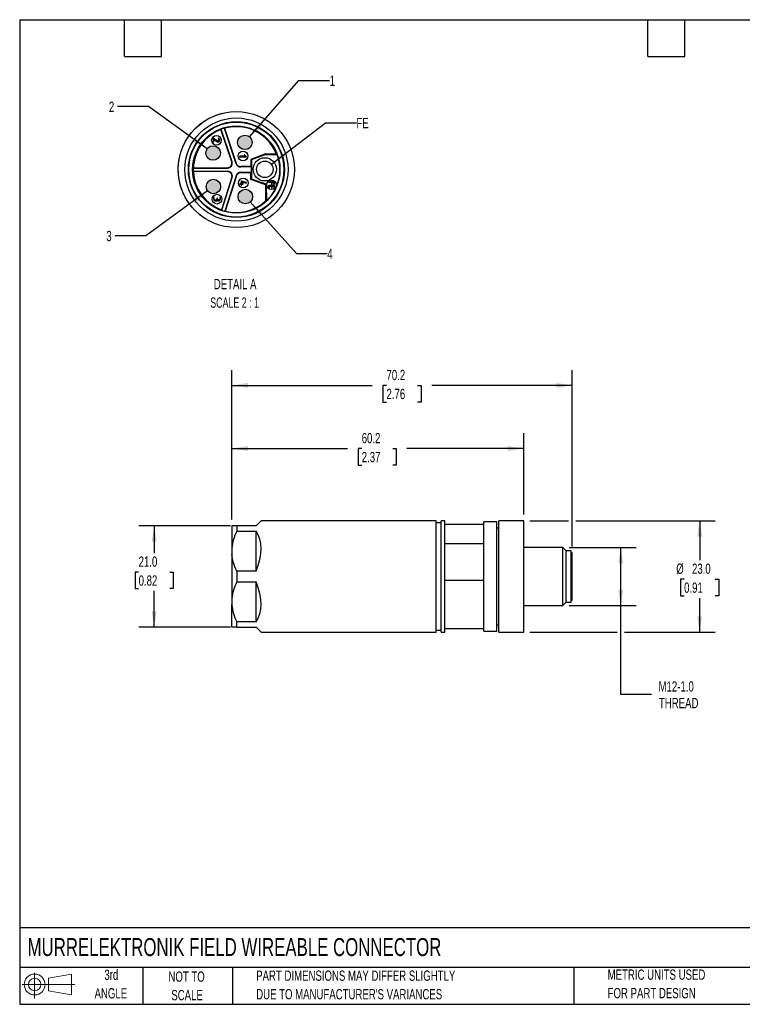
# Model space of a CAD drawing. Header units: millimetres. Extents: x 6 to 273, y 6 to 210.
# Tile 1 of 2: x 6 to 155, y 6 to 210. Entities that reach past the tile are written whole.
import ezdxf

# ---------------------------------------------------------------- set-up
doc = ezdxf.new("R2010")
doc.units = ezdxf.units.MM
doc.layers.add('DIMENSIONS', color=140, linetype='Continuous', lineweight=25)
doc.layers.add('TEXT', color=140, linetype='Continuous', lineweight=25)
doc.layers.add('HATCH', color=6, linetype='Continuous')
doc.layers.add('SLD-DEFPOINTS', color=7, linetype='Continuous')
doc.styles.add('SLDTEXTSTYLE0', font='TXT', dxfattribs={"width": 0.7})
doc.styles.add('SLDTEXTSTYLE2', font='TXT', dxfattribs={"width": 0.645455})
doc.dimstyles.new('SLDDIMSTYLE0', dxfattribs={"dimtxt": 2.158008, "dimasz": 3.302, "dimexe": 0, "dimexo": 0.0625, "dimgap": 0.539502, "dimtad": 0, "dimtih": 1, "dimtoh": 1, "dimrnd": 1e-09, "dimzin": 12, "dimdsep": 46, "dimtxsty": 'SLDTEXTSTYLE0', "dimsah": 1, "dimcen": 0.09, "dimadec": 0, "dimazin": 3, "dimtfac": 1, "dimtofl": 0, "dimtmove": 0, "dimatfit": 3, "dimfxl": 0, "dimfrac": 2, "dimtolj": 1, "dimtzin": 12, "dimarcsym": 0})
doc.dimstyles.new('SLDDIMSTYLE1', dxfattribs={"dimtxt": 2.158008, "dimasz": 3.302, "dimexe": 0, "dimexo": 0.0625, "dimgap": 0.539502, "dimtad": 0, "dimtih": 1, "dimtoh": 1, "dimrnd": 1e-09, "dimzin": 4, "dimdsep": 46, "dimtxsty": 'SLDTEXTSTYLE0', "dimsah": 1, "dimcen": 0.09, "dimadec": 0, "dimazin": 1, "dimtfac": 1, "dimtofl": 0, "dimtmove": 0, "dimatfit": 3, "dimfxl": 0, "dimfrac": 2, "dimtolj": 1, "dimtzin": 12, "dimarcsym": 0})
doc.dimstyles.new('SLDDIMSTYLE3', dxfattribs={"dimtxt": 2.158008, "dimasz": 3.302, "dimexe": 0, "dimexo": 0.0625, "dimgap": 0.539502, "dimtad": 0, "dimtih": 1, "dimtoh": 1, "dimlfac": 0.5, "dimrnd": 1e-09, "dimzin": 12, "dimdsep": 46, "dimtxsty": 'SLDTEXTSTYLE0', "dimsah": 1, "dimcen": 0, "dimadec": 0, "dimazin": 3, "dimtfac": 1, "dimtofl": 0, "dimtmove": 0, "dimatfit": 3, "dimfxl": 0, "dimfrac": 2, "dimtolj": 1, "dimtzin": 12, "dimarcsym": 0})

# ---------------------------------------------------------------- blocks, each defined once
blk = doc.blocks.new('Block11')
at = {"color": 7, "linetype": 'Continuous', "lineweight": 18}
for p, q in [((2.59, 5.31), (2.59, 0)), ((5.48, 4.17), (10.18, 5.03)), ((5.48, 1.6), (5.48, 4.17)), ((10.18, 5.03), (10.18, 0.73)), ((0, 2.88), (10.87, 2.88)), ((5.48, 1.6), (10.18, 0.73))]:
    blk.add_line(p, q, dxfattribs=at)
for radius in [2.15, 1.29]:
    blk.add_circle((2.59, 2.88), radius, dxfattribs=at)
blk = doc.blocks.new('Block12')
at = {"layer": 'SLD-DEFPOINTS'}
blk.add_blockref('Block11', (0, 0), dxfattribs=at)
blk = doc.blocks.new('_D')
at = {"layer": 'DIMENSIONS'}
for p, q in [((50.1, 106.38), (50.1, 124.22)), ((110.3, 107.4), (110.3, 124.22)), ((50.1, 121.04), (73.96, 121.04)), ((76.88, 121.04), (76.16, 121.04)), ((76.16, 121.04), (76.16, 117.61)), ((83.29, 121.04), (84.02, 121.04)), ((84.02, 121.04), (84.02, 117.61)), ((110.3, 121.04), (86.22, 121.04)), ((76.16, 117.61), (76.88, 117.61)), ((84.02, 117.61), (83.29, 117.61))]:
    blk.add_line(p, q, dxfattribs=at)
for points in [[(50.1, 121.04), (53.4, 120.54), (53.4, 121.55)], [(110.3, 121.04), (107, 121.55), (107, 120.54)]]:
    blk.add_solid(points, dxfattribs=at)
at = {"layer": 'DIMENSIONS', "char_height": 2.117, "attachment_point": 1, "style": 'SLDTEXTSTYLE0'}
for s, insert in [('60.2', (76.88, 124.26)), ('2.37', (76.88, 120.34))]:
    blk.add_mtext(s, dxfattribs=dict(at, insert=insert))
blk = doc.blocks.new('_D_1')
at = {"layer": 'DIMENSIONS'}
for p, q in [((50.1, 106.38), (50.1, 137.25)), ((120.3, 100.81), (120.3, 137.25)), ((50.1, 134.07), (79.06, 134.07)), ((81.99, 134.07), (81.26, 134.07)), ((81.26, 134.07), (81.26, 130.64)), ((88.4, 134.07), (89.12, 134.07)), ((89.12, 134.07), (89.12, 130.64)), ((120.3, 134.07), (91.32, 134.07)), ((81.26, 130.64), (81.99, 130.64)), ((89.12, 130.64), (88.4, 130.64))]:
    blk.add_line(p, q, dxfattribs=at)
for points in [[(50.1, 134.07), (53.4, 133.56), (53.4, 134.58)], [(120.3, 134.07), (117, 134.58), (117, 133.56)]]:
    blk.add_solid(points, dxfattribs=at)
at = {"layer": 'DIMENSIONS', "char_height": 2.117, "attachment_point": 1, "style": 'SLDTEXTSTYLE0'}
for s, insert in [('70.2', (81.99, 137.28)), ('2.76', (81.99, 133.37))]:
    blk.add_mtext(s, dxfattribs=dict(at, insert=insert))
blk = doc.blocks.new('_D_2')
at = {"layer": 'DIMENSIONS'}
for p, q in [((111.57, 106.13), (119.54, 106.13)), ((121.06, 106.13), (149.75, 106.13)), ((146.58, 106.13), (146.58, 98.01)), ((143.37, 94.09), (142.65, 94.09)), ((142.65, 94.09), (142.65, 90.66)), ((149.79, 94.09), (150.51, 94.09)), ((150.51, 94.09), (150.51, 90.66)), ((142.65, 90.66), (143.37, 90.66)), ((146.58, 83.13), (146.58, 90.18)), ((150.51, 90.66), (149.79, 90.66)), ((111.57, 83.13), (129.54, 83.13)), ((131.06, 83.13), (149.75, 83.13))]:
    blk.add_line(p, q, dxfattribs=at)
for points in [[(146.58, 106.13), (146.07, 102.83), (147.09, 102.83)], [(146.58, 83.13), (147.09, 86.44), (146.07, 86.44)]]:
    blk.add_solid(points, dxfattribs=at)
at = {"layer": 'DIMENSIONS', "char_height": 2.117, "attachment_point": 1, "style": 'SLDTEXTSTYLE0'}
for s, insert in [('%%c', (141.74, 97.31)), ('23.0', (145, 97.31)), ('0.91', (143.37, 93.39))]:
    blk.add_mtext(s, dxfattribs=dict(at, insert=insert))
blk = doc.blocks.new('_D_3')
at = {"layer": 'DIMENSIONS'}
for p, q in [((119.65, 100.63), (133.48, 100.63)), ((130.3, 88.63), (130.3, 100.63)), ((119.65, 88.63), (133.48, 88.63)), ((130.3, 70.28), (130.3, 88.63)), ((136.65, 70.28), (130.3, 70.28))]:
    blk.add_line(p, q, dxfattribs=at)
for points in [[(130.3, 100.63), (129.79, 97.33), (130.81, 97.33)], [(130.3, 88.63), (130.81, 91.94), (129.79, 91.94)]]:
    blk.add_solid(points, dxfattribs=at)
at = {"layer": 'DIMENSIONS', "char_height": 2.117, "attachment_point": 1, "style": 'SLDTEXTSTYLE0'}
for s, insert in [('M12-1.0', (138.1, 73.01)), ('THREAD', (138.18, 69.58))]:
    blk.add_mtext(s, dxfattribs=dict(at, insert=insert))
blk = doc.blocks.new('_D_4')
at = {"layer": 'DIMENSIONS'}
for p, q in [((49.83, 105.11), (30.9, 105.11)), ((34.08, 105.11), (34.08, 99.47)), ((30.87, 95.56), (30.15, 95.56)), ((30.15, 95.56), (30.15, 92.13)), ((37.28, 95.56), (38.01, 95.56)), ((38.01, 95.56), (38.01, 92.13)), ((30.15, 92.13), (30.87, 92.13)), ((34.08, 84.16), (34.08, 91.65)), ((38.01, 92.13), (37.28, 92.13)), ((49.83, 84.16), (30.9, 84.16))]:
    blk.add_line(p, q, dxfattribs=at)
for points in [[(34.08, 105.11), (33.57, 101.81), (34.59, 101.81)], [(34.08, 84.16), (34.59, 87.46), (33.57, 87.46)]]:
    blk.add_solid(points, dxfattribs=at)
at = {"layer": 'DIMENSIONS', "char_height": 2.117, "attachment_point": 1, "style": 'SLDTEXTSTYLE0'}
for s, insert in [('21.0', (30.87, 98.77)), ('0.82', (30.87, 94.86))]:
    blk.add_mtext(s, dxfattribs=dict(at, insert=insert))
blk = doc.blocks.new('_D_5')
at = {"layer": 'DIMENSIONS'}
for p, q in [((53.77, 185.36), (63.92, 197)), ((63.92, 197), (70.27, 197))]:
    blk.add_line(p, q, dxfattribs=at)
blk.add_solid([(53.77, 185.36), (56.32, 187.51), (55.56, 188.18)], dxfattribs=at)
at = {"layer": 'DIMENSIONS', "insert": (70.27, 198.02), "char_height": 2.12, "attachment_point": 1, "style": 'SLDTEXTSTYLE0'}
blk.add_mtext('1', dxfattribs=at)
blk = doc.blocks.new('_D_6')
at = {"layer": 'DIMENSIONS'}
for p, q in [((32.88, 191.62), (26.53, 191.62)), ((45.01, 182.91), (32.88, 191.62))]:
    blk.add_line(p, q, dxfattribs=at)
blk.add_solid([(45.01, 182.91), (42.63, 185.25), (42.03, 184.42)], dxfattribs=at)
at = {"layer": 'DIMENSIONS', "insert": (24.74, 192.64), "char_height": 2.12, "attachment_point": 1, "style": 'SLDTEXTSTYLE0'}
blk.add_mtext('2', dxfattribs=at)
blk = doc.blocks.new('_D_7')
at = {"layer": 'DIMENSIONS'}
for p, q in [((45.08, 174.24), (32.36, 164.95)), ((32.36, 164.95), (26.01, 164.95))]:
    blk.add_line(p, q, dxfattribs=at)
blk.add_solid([(45.08, 174.24), (42.11, 172.7), (42.71, 171.88)], dxfattribs=at)
at = {"layer": 'DIMENSIONS', "insert": (24.21, 165.96), "char_height": 2.12, "attachment_point": 1, "style": 'SLDTEXTSTYLE0'}
blk.add_mtext('3', dxfattribs=at)
blk = doc.blocks.new('_D_8')
at = {"layer": 'DIMENSIONS'}
for p, q in [((53.88, 171.93), (63.43, 161.28)), ((63.43, 161.28), (69.78, 161.28))]:
    blk.add_line(p, q, dxfattribs=at)
blk.add_solid([(53.88, 171.93), (55.71, 169.13), (56.47, 169.81)], dxfattribs=at)
at = {"layer": 'DIMENSIONS', "insert": (69.78, 162.29), "char_height": 2.12, "attachment_point": 1, "style": 'SLDTEXTSTYLE0'}
blk.add_mtext('4', dxfattribs=at)
blk = doc.blocks.new('_D_9')
at = {"layer": 'DIMENSIONS'}
for p, q in [((58.25, 179.7), (69.44, 188.26)), ((69.44, 188.26), (75.79, 188.26))]:
    blk.add_line(p, q, dxfattribs=at)
blk.add_solid([(58.25, 179.7), (61.18, 181.3), (60.56, 182.11)], dxfattribs=at)
at = {"layer": 'DIMENSIONS', "insert": (75.79, 189.27), "char_height": 2.117, "attachment_point": 1, "style": 'SLDTEXTSTYLE0'}
blk.add_mtext('FE', dxfattribs=at)

msp = doc.modelspace()

# ---------------------------------------------------------------- hatches: boundary and pattern name
at = {"layer": 'HATCH'}
for points in [[(54.277, 184.068), (54.284, 184.147), (54.286, 184.227), (54.284, 184.307), (54.277, 184.387), (54.267, 184.466), (54.252, 184.544), (54.233, 184.622), (54.21, 184.698), (54.183, 184.773), (54.152, 184.847), (54.117, 184.919), (54.078, 184.989), (54.036, 185.056), (53.99, 185.122), (53.941, 185.184), (53.888, 185.245), (53.832, 185.302), (53.774, 185.356), (53.712, 185.407), (53.648, 185.455), (53.581, 185.499), (53.513, 185.539), (53.442, 185.576), (53.369, 185.609), (53.295, 185.638), (53.219, 185.663), (53.142, 185.684), (53.064, 185.701), (52.985, 185.714), (52.905, 185.722), (52.826, 185.727), (52.746, 185.727), (52.666, 185.722), (52.587, 185.714), (52.508, 185.701), (52.43, 185.684), (52.353, 185.663), (52.277, 185.638), (52.203, 185.609), (52.13, 185.576), (52.059, 185.539), (51.99, 185.499), (51.924, 185.455), (51.859, 185.407), (51.798, 185.356), (51.739, 185.302), (51.684, 185.245), (51.631, 185.184), (51.582, 185.122), (51.536, 185.056), (51.493, 184.989), (51.455, 184.919), (51.42, 184.847), (51.389, 184.773), (51.362, 184.698), (51.339, 184.622), (51.32, 184.544), (51.305, 184.466), (51.294, 184.387), (51.288, 184.307), (51.286, 184.227), (51.288, 184.147), (51.294, 184.068), (51.305, 183.989), (51.32, 183.91), (51.339, 183.832), (51.362, 183.756), (51.389, 183.681), (51.42, 183.607), (51.455, 183.535), (51.493, 183.466), (51.536, 183.398), (51.582, 183.333), (51.631, 183.27), (51.684, 183.21), (51.739, 183.152), (51.798, 183.098), (51.859, 183.047), (51.924, 183), (51.99, 182.956), (52.059, 182.915), (52.13, 182.878), (52.203, 182.845), (52.277, 182.816), (52.353, 182.791), (52.43, 182.77), (52.508, 182.753), (52.587, 182.74), (52.666, 182.732), (52.746, 182.728), (52.826, 182.728), (52.905, 182.732), (52.985, 182.74), (53.064, 182.753), (53.142, 182.77), (53.219, 182.791), (53.295, 182.816), (53.369, 182.845), (53.442, 182.878), (53.513, 182.915), (53.581, 182.956), (53.648, 183), (53.712, 183.047), (53.774, 183.098), (53.832, 183.152), (53.888, 183.21), (53.941, 183.27), (53.99, 183.333), (54.036, 183.398), (54.078, 183.466), (54.117, 183.535), (54.152, 183.607), (54.183, 183.681), (54.21, 183.756), (54.233, 183.832), (54.252, 183.91), (54.267, 183.989)], [(47.722, 181.875), (47.728, 181.954), (47.73, 182.034), (47.728, 182.114), (47.722, 182.194), (47.711, 182.273), (47.697, 182.351), (47.678, 182.429), (47.655, 182.505), (47.627, 182.581), (47.596, 182.654), (47.561, 182.726), (47.523, 182.796), (47.48, 182.863), (47.435, 182.929), (47.385, 182.992), (47.333, 183.052), (47.277, 183.109), (47.218, 183.163), (47.157, 183.214), (47.093, 183.262), (47.026, 183.306), (46.957, 183.346), (46.886, 183.383), (46.814, 183.416), (46.739, 183.445), (46.663, 183.47), (46.586, 183.491), (46.508, 183.508), (46.43, 183.521), (46.35, 183.53), (46.27, 183.534), (46.191, 183.534), (46.111, 183.53), (46.031, 183.521), (45.953, 183.508), (45.874, 183.491), (45.797, 183.47), (45.722, 183.445), (45.647, 183.416), (45.574, 183.383), (45.504, 183.346), (45.435, 183.306), (45.368, 183.262), (45.304, 183.214), (45.243, 183.163), (45.184, 183.109), (45.128, 183.052), (45.076, 182.992), (45.026, 182.929), (44.98, 182.863), (44.938, 182.796), (44.899, 182.726), (44.864, 182.654), (44.833, 182.581), (44.806, 182.505), (44.783, 182.429), (44.764, 182.351), (44.75, 182.273), (44.739, 182.194), (44.733, 182.114), (44.73, 182.034), (44.733, 181.954), (44.739, 181.875), (44.75, 181.796), (44.764, 181.717), (44.783, 181.64), (44.806, 181.563), (44.833, 181.488), (44.864, 181.414), (44.899, 181.343), (44.938, 181.273), (44.98, 181.205), (45.026, 181.14), (45.076, 181.077), (45.128, 181.017), (45.184, 180.96), (45.243, 180.905), (45.304, 180.854), (45.368, 180.807), (45.435, 180.763), (45.504, 180.722), (45.574, 180.685), (45.647, 180.652), (45.722, 180.623), (45.797, 180.598), (45.874, 180.577), (45.953, 180.56), (46.031, 180.548), (46.111, 180.539), (46.191, 180.535), (46.27, 180.535), (46.35, 180.539), (46.43, 180.548), (46.508, 180.56), (46.586, 180.577), (46.663, 180.598), (46.739, 180.623), (46.814, 180.652), (46.886, 180.685), (46.957, 180.722), (47.026, 180.763), (47.093, 180.807), (47.157, 180.854), (47.218, 180.905), (47.277, 180.96), (47.333, 181.017), (47.385, 181.077), (47.435, 181.14), (47.48, 181.205), (47.523, 181.273), (47.561, 181.343), (47.596, 181.414), (47.627, 181.488), (47.655, 181.563), (47.678, 181.64), (47.697, 181.717), (47.711, 181.796)], [(47.782, 174.963), (47.788, 175.042), (47.79, 175.122), (47.788, 175.202), (47.782, 175.282), (47.771, 175.361), (47.756, 175.439), (47.737, 175.517), (47.714, 175.593), (47.687, 175.668), (47.656, 175.742), (47.621, 175.814), (47.583, 175.884), (47.54, 175.951), (47.494, 176.017), (47.445, 176.08), (47.392, 176.14), (47.337, 176.197), (47.278, 176.251), (47.217, 176.302), (47.152, 176.35), (47.086, 176.394), (47.017, 176.434), (46.946, 176.471), (46.873, 176.504), (46.799, 176.533), (46.723, 176.558), (46.646, 176.579), (46.568, 176.596), (46.489, 176.609), (46.41, 176.617), (46.33, 176.622), (46.25, 176.622), (46.171, 176.617), (46.091, 176.609), (46.012, 176.596), (45.934, 176.579), (45.857, 176.558), (45.781, 176.533), (45.707, 176.504), (45.634, 176.471), (45.563, 176.434), (45.495, 176.394), (45.428, 176.35), (45.364, 176.302), (45.302, 176.251), (45.244, 176.197), (45.188, 176.14), (45.135, 176.08), (45.086, 176.017), (45.04, 175.951), (44.998, 175.884), (44.959, 175.814), (44.924, 175.742), (44.893, 175.668), (44.866, 175.593), (44.843, 175.517), (44.824, 175.439), (44.809, 175.361), (44.799, 175.282), (44.792, 175.202), (44.79, 175.122), (44.792, 175.042), (44.799, 174.963), (44.809, 174.884), (44.824, 174.805), (44.843, 174.728), (44.866, 174.651), (44.893, 174.576), (44.924, 174.502), (44.959, 174.431), (44.998, 174.361), (45.04, 174.293), (45.086, 174.228), (45.135, 174.165), (45.188, 174.105), (45.244, 174.048), (45.302, 173.993), (45.364, 173.942), (45.428, 173.895), (45.495, 173.851), (45.563, 173.81), (45.634, 173.773), (45.707, 173.74), (45.781, 173.711), (45.857, 173.686), (45.934, 173.665), (46.012, 173.648), (46.091, 173.635), (46.171, 173.627), (46.25, 173.623), (46.33, 173.623), (46.41, 173.627), (46.489, 173.635), (46.568, 173.648), (46.646, 173.665), (46.723, 173.686), (46.799, 173.711), (46.873, 173.74), (46.946, 173.773), (47.017, 173.81), (47.086, 173.851), (47.152, 173.895), (47.217, 173.942), (47.278, 173.993), (47.337, 174.048), (47.392, 174.105), (47.445, 174.165), (47.494, 174.228), (47.54, 174.293), (47.583, 174.361), (47.621, 174.431), (47.656, 174.502), (47.687, 174.576), (47.714, 174.651), (47.737, 174.728), (47.756, 174.805), (47.771, 174.884)], [(54.374, 172.884), (54.38, 172.963), (54.382, 173.043), (54.38, 173.123), (54.374, 173.203), (54.363, 173.282), (54.349, 173.36), (54.33, 173.438), (54.307, 173.514), (54.279, 173.589), (54.248, 173.663), (54.214, 173.735), (54.175, 173.805), (54.132, 173.872), (54.087, 173.938), (54.037, 174), (53.985, 174.061), (53.929, 174.118), (53.87, 174.172), (53.809, 174.223), (53.745, 174.271), (53.678, 174.315), (53.609, 174.355), (53.538, 174.392), (53.466, 174.425), (53.391, 174.454), (53.316, 174.479), (53.238, 174.5), (53.16, 174.517), (53.082, 174.53), (53.002, 174.538), (52.922, 174.543), (52.843, 174.543), (52.763, 174.538), (52.683, 174.53), (52.605, 174.517), (52.526, 174.5), (52.449, 174.479), (52.374, 174.454), (52.299, 174.425), (52.227, 174.392), (52.156, 174.355), (52.087, 174.315), (52.02, 174.271), (51.956, 174.223), (51.895, 174.172), (51.836, 174.118), (51.78, 174.061), (51.728, 174), (51.678, 173.938), (51.633, 173.872), (51.59, 173.805), (51.551, 173.735), (51.517, 173.663), (51.485, 173.589), (51.458, 173.514), (51.435, 173.438), (51.416, 173.36), (51.402, 173.282), (51.391, 173.203), (51.385, 173.123), (51.382, 173.043), (51.385, 172.963), (51.391, 172.884), (51.402, 172.805), (51.416, 172.726), (51.435, 172.648), (51.458, 172.572), (51.485, 172.497), (51.517, 172.423), (51.551, 172.351), (51.59, 172.282), (51.633, 172.214), (51.678, 172.149), (51.728, 172.086), (51.78, 172.026), (51.836, 171.968), (51.895, 171.914), (51.956, 171.863), (52.02, 171.816), (52.087, 171.771), (52.156, 171.731), (52.227, 171.694), (52.299, 171.661), (52.374, 171.632), (52.449, 171.607), (52.526, 171.586), (52.605, 171.569), (52.683, 171.556), (52.763, 171.548), (52.843, 171.544), (52.922, 171.544), (53.002, 171.548), (53.082, 171.556), (53.16, 171.569), (53.238, 171.586), (53.316, 171.607), (53.391, 171.632), (53.466, 171.661), (53.538, 171.694), (53.609, 171.731), (53.678, 171.771), (53.745, 171.816), (53.809, 171.863), (53.87, 171.914), (53.929, 171.968), (53.985, 172.026), (54.037, 172.086), (54.087, 172.149), (54.132, 172.214), (54.175, 172.282), (54.214, 172.351), (54.248, 172.423), (54.279, 172.497), (54.307, 172.572), (54.33, 172.648), (54.349, 172.726), (54.363, 172.805)]]:
    msp.add_hatch(color=256, dxfattribs=at).paths.add_polyline_path(points, flags=0)

# ---------------------------------------------------------------- linework, layer by layer
for p, q in [((44.413, 188.615), (45.078, 189.023)), ((45.438, 189.221), (46.048, 189.52)), ((46.53, 189.727), (47.046, 189.922)), ((47.693, 190.129), (48.051, 190.226)), ((41.798, 186.269), (42.46, 187.003)), ((42.587, 187.131), (43.274, 187.76)), ((43.461, 187.916), (44.15, 188.435)), ((47.874, 186.963), (47.833, 186.877)), ((50.133, 180.21), (47.874, 186.963)), ((48.592, 187.131), (48.507, 187.175)), ((48.507, 187.175), (50.944, 179.889)), ((48.592, 187.131), (51.007, 179.91)), ((40.497, 184.349), (41.052, 185.268)), ((41.099, 185.339), (41.717, 186.17)), ((46.228, 184.929), (46.233, 184.37)), ((47.183, 184.473), (46.304, 185.01)), ((50.07, 180.189), (47.833, 186.877)), ((39.595, 182.231), (39.983, 183.285)), ((39.994, 183.31), (40.472, 184.303)), ((46.374, 184.371), (46.37, 184.806)), ((46.37, 184.806), (47.111, 184.352)), ((39.117, 179.995), (39.302, 181.121)), ((39.302, 181.122), (39.592, 182.221)), ((52.855, 181.362), (51.765, 181.353)), ((51.766, 181.213), (53.026, 181.224)), ((52.673, 181.571), (52.693, 181.522)), ((52.693, 181.522), (52.855, 181.362)), ((53.081, 181.336), (52.791, 181.622)), ((57.056, 181.872), (53.999, 180.729)), ((57.082, 181.731), (54.141, 180.631)), ((57.056, 181.872), (59.24, 181.891)), ((57.056, 181.872), (57.082, 181.731)), ((57.082, 181.731), (59.446, 181.751)), ((59.446, 181.751), (59.24, 181.891)), ((39.04, 178.859), (39.117, 179.994)), ((39.071, 177.724), (39.04, 178.852)), ((42.173, 178.943), (42.105, 178.876)), ((42.105, 178.876), (49.225, 178.938)), ((49.224, 179.004), (42.173, 178.943)), ((49.225, 178.938), (49.224, 179.004)), ((50.07, 180.189), (50.133, 180.21)), ((50.944, 179.889), (51.007, 179.91)), ((54.012, 179.245), (51.964, 179.228)), ((51.964, 179.228), (51.965, 179.161)), ((54.079, 179.18), (51.965, 179.161)), ((53.999, 180.729), (54.141, 180.631)), ((53.999, 180.729), (54.012, 179.245)), ((54.012, 179.245), (54.079, 179.18)), ((54.079, 179.18), (54.088, 178.112)), ((54.141, 180.631), (54.176, 176.662)), ((39.209, 176.602), (39.073, 177.703)), ((49.231, 178.27), (42.11, 178.209)), ((42.11, 178.209), (42.18, 178.143)), ((49.231, 178.204), (42.18, 178.143)), ((50.098, 177.033), (47.977, 170.308)), ((48.019, 170.222), (50.161, 177.013)), ((50.966, 177.348), (48.655, 170.022)), ((51.029, 177.328), (48.739, 170.068)), ((49.231, 178.204), (49.231, 178.27)), ((50.161, 177.013), (50.098, 177.033)), ((51.029, 177.328), (50.966, 177.348)), ((51.974, 178.094), (54.088, 178.112)), ((51.974, 178.094), (51.974, 178.028)), ((51.974, 178.028), (54.022, 178.045)), ((54.088, 178.112), (54.022, 178.045)), ((54.035, 176.561), (54.022, 178.045)), ((39.45, 175.501), (39.216, 176.559)), ((39.793, 174.433), (39.47, 175.429)), ((52.022, 175.761), (51.813, 175.76)), ((51.814, 175.619), (52.023, 175.621)), ((52.018, 176.181), (52.022, 175.761)), ((52.023, 175.621), (52.024, 175.481)), ((53.09, 175.978), (52.107, 176.25)), ((52.159, 176.09), (53.053, 175.843)), ((52.162, 175.763), (52.159, 176.09)), ((52.373, 175.764), (52.162, 175.763)), ((52.164, 175.622), (52.374, 175.624)), ((52.165, 175.482), (52.164, 175.622)), ((54.035, 176.561), (54.176, 176.662)), ((57.044, 175.496), (54.035, 176.561)), ((57.185, 175.596), (54.176, 176.662)), ((57.185, 175.596), (57.044, 175.496)), ((57.044, 175.496), (57.073, 172.166)), ((57.185, 175.596), (57.215, 172.106)), ((57.678, 175.278), (57.682, 174.811)), ((58.795, 176.196), (57.748, 176.187)), ((57.749, 176.033), (58.254, 176.037)), ((58.803, 175.364), (57.755, 175.355)), ((57.832, 175.202), (58.261, 175.205)), ((57.835, 174.813), (57.832, 175.202)), ((58.254, 176.037), (58.257, 175.648)), ((58.261, 175.205), (58.263, 174.933)), ((58.407, 176.039), (58.72, 176.041)), ((58.41, 175.65), (58.407, 176.039)), ((58.414, 175.207), (58.727, 175.21)), ((58.416, 174.935), (58.414, 175.207)), ((58.72, 176.041), (58.723, 175.652)), ((58.727, 175.21), (58.73, 174.821)), ((58.876, 175.654), (58.872, 176.12)), ((58.883, 174.822), (58.879, 175.288)), ((40.232, 173.404), (39.833, 174.326)), ((40.763, 172.426), (40.304, 173.258)), ((46.333, 172.786), (46.336, 172.507)), ((46.476, 172.508), (46.474, 172.787)), ((47.593, 172.797), (47.596, 172.518)), ((47.736, 172.519), (47.733, 172.798)), ((41.379, 171.505), (40.88, 172.236)), ((42.072, 170.651), (41.556, 171.271)), ((46.827, 172.301), (46.688, 172.299)), ((46.69, 172.159), (46.828, 172.16)), ((47.035, 172.652), (47.036, 172.513)), ((47.176, 172.514), (47.175, 172.653)), ((57.073, 172.166), (57.215, 172.106)), ((42.836, 169.869), (42.33, 170.37)), ((43.658, 169.167), (43.199, 169.543)), ((44.522, 168.553), (44.162, 168.795)), ((47.977, 170.308), (48.019, 170.222)), ((48.655, 170.022), (48.739, 170.068)), ((45.374, 168.052), (45.26, 168.114)), ((56.128, 106.134), (55.103, 105.109)), ((92.253, 106.134), (56.128, 106.134)), ((92.253, 83.134), (92.253, 106.134)), ((93.253, 105.684), (92.253, 105.684)), ((94.053, 106.134), (93.253, 106.134)), ((93.253, 83.134), (93.253, 106.134)), ((94.053, 83.134), (94.053, 106.134)), ((104.753, 105.934), (102.053, 105.934)), ((102.053, 83.334), (102.053, 105.934)), ((104.753, 83.334), (104.753, 105.934)), ((110.303, 106.134), (105.153, 106.134)), ((105.153, 83.134), (105.153, 106.134)), ((110.303, 83.134), (110.303, 106.134)), ((50.103, 105.109), (50.103, 100.498)), ((51.103, 105.109), (51.103, 103.981)), ((55.103, 105.109), (51.103, 105.109)), ((51.103, 103.981), (55.103, 103.981)), ((55.103, 95.761), (55.103, 103.981)), ((102.053, 105.384), (94.053, 105.384)), ((105.153, 104.634), (104.753, 104.634)), ((50.103, 100.498), (50.103, 99.244)), ((94.053, 101.456), (102.053, 101.456)), ((118.384, 100.634), (110.303, 100.634)), ((119.059, 99.959), (118.384, 100.634)), ((118.384, 88.634), (118.384, 100.634)), ((120.053, 99.959), (119.059, 99.959)), ((119.059, 97.104), (119.059, 99.959)), ((120.053, 89.309), (120.053, 99.959)), ((50.103, 99.244), (50.103, 90.023)), ((120.303, 99.535), (120.053, 99.535)), ((120.303, 94.593), (120.303, 99.535)), ((51.103, 95.761), (51.103, 93.506)), ((55.103, 95.761), (51.103, 95.761)), ((119.059, 89.309), (119.059, 97.104)), ((51.103, 93.506), (55.103, 93.506)), ((55.103, 85.286), (55.103, 93.506)), ((102.053, 93.812), (94.053, 93.812)), ((120.303, 89.735), (120.303, 94.593)), ((50.103, 90.023), (50.103, 88.769)), ((120.053, 89.735), (120.303, 89.735)), ((50.103, 84.159), (50.103, 88.769)), ((110.303, 88.634), (118.384, 88.634)), ((118.384, 88.634), (119.059, 89.309)), ((119.059, 89.309), (120.053, 89.309)), ((55.103, 85.286), (51.103, 85.286)), ((51.103, 84.159), (51.103, 85.286)), ((51.103, 84.159), (55.103, 84.159)), ((55.103, 84.159), (56.128, 83.134)), ((92.253, 83.584), (93.253, 83.584)), ((94.053, 83.884), (102.053, 83.884)), ((102.053, 83.334), (104.753, 83.334)), ((104.753, 84.634), (105.153, 84.634)), ((56.128, 83.134), (92.253, 83.134)), ((93.253, 83.134), (94.053, 83.134)), ((105.153, 83.134), (110.303, 83.134))]:
    msp.add_line(p, q)
for centre, radius in [((51.037, 178.616), 10.65), ((51.037, 178.616), 9.9), ((51.017, 178.619), 9.8), ((51.017, 178.619), 9.004), ((46.931, 184.656), 1), ((52.786, 184.227), 1.5), ((46.23, 182.034), 1.5), ((52.394, 181.428), 1), ((56.897, 178.67), 2.4), ((56.897, 178.67), 1.7), ((52.442, 175.835), 1), ((46.29, 175.122), 1.5), ((58.277, 175.476), 0.98), ((47.036, 172.513), 1), ((52.882, 173.043), 1.5)]:
    msp.add_circle(centre, radius)
for centre, radius, start, end in [((51.017, 178.619), 8.916, 106.35085, 110.64023), ((51.017, 178.619), 8.85, 21.69289, 105.905), ((51.017, 178.619), 8.85, 111.08603, 177.905), ((46.301, 184.936), 0.0732, 87.98638, 185.67718), ((47.356, 184.955), 0.076, 168.85397, 243.85266), ((47.334, 184.959), 0.054, 74.24849, 168.85394), ((47.244, 184.638), 0.388, 3.51344, 74.24885), ((46.303, 184.37), 0.0701, 180.49572, 0.49535), ((47.281, 184.659), 0.35, 241.09075, 0.55421), ((47.28, 184.659), 0.21, 242.37096, 0.49541), ((47.187, 184.611), 0.308, 9.37248, 63.85274), ((51.765, 181.283), 0.0701, 90.49544, 270.49563), ((52.74, 181.578), 0.0672, 40.75513, 185.56515), ((53.031, 181.291), 0.0676, 265.29118, 41.7344), ((51.017, 178.619), 8.991, 313.57637, 20.38294), ((51.017, 178.619), 8.916, 178.3507, 182.64033), ((49.217, 179.904), 0.9, 270.49551, 18.49552), ((49.217, 179.904), 0.966, 270.49552, 18.49552), ((51.955, 180.228), 1.066, 198.49552, 270.49552), ((51.955, 180.228), 1, 198.49551, 270.49553), ((51.017, 178.619), 8.85, 183.08604, 249.905), ((49.239, 177.304), 0.966, 342.49552, 90.49551), ((49.239, 177.304), 0.9, 342.49552, 90.49552), ((51.983, 177.028), 1.066, 90.49552, 162.49552), ((51.983, 177.028), 1, 90.49551, 162.49552), ((51.814, 175.689), 0.0701, 90.49553, 270.49553), ((52.094, 176.176), 0.0752, 79.35473, 176.69319), ((52.095, 175.481), 0.0701, 180.49539, 0.49568), ((52.373, 175.694), 0.0701, 270.49553, 90.49544), ((53.068, 175.916), 0.0742, 258.38371, 356.61262), ((53.072, 175.911), 0.0699, 0.23997, 74.49081), ((57.748, 176.11), 0.0771, 90.49567, 270.49532), ((57.755, 175.278), 0.0771, 90.49587, 180.4953), ((57.759, 174.812), 0.0771, 180.49557, 270.49577), ((57.759, 174.812), 0.0766, 270.90443, 0.91101), ((58.334, 175.649), 0.0771, 180.49499, 270.49601), ((58.34, 174.934), 0.0771, 180.4957, 270.49547), ((58.333, 175.649), 0.0766, 270.90528, 0.90981), ((58.34, 174.933), 0.0766, 270.90479, 0.91101), ((58.8, 175.653), 0.0771, 180.49569, 270.49513), ((58.807, 174.821), 0.0771, 180.49452, 270.4963), ((58.796, 176.12), 0.0766, 0.08056, 90.08596), ((58.8, 175.653), 0.0766, 270.90407, 0.91102), ((58.803, 175.288), 0.0766, 0.08056, 90.08596), ((58.807, 174.821), 0.0766, 270.90508, 0.91072), ((46.404, 172.787), 0.0701, 0.49535, 180.49572), ((47.105, 172.652), 0.0701, 0.49534, 180.49572), ((47.663, 172.798), 0.0701, 0.49534, 180.49572), ((46.686, 172.51), 0.351, 180.4955, 270.49546), ((46.686, 172.51), 0.21, 180.49546, 270.49554), ((46.825, 172.511), 0.21, 270.49557, 0.4955), ((46.824, 172.513), 0.353, 270.66416, 323.45697), ((47.387, 172.518), 0.353, 217.53409, 270.32691), ((47.386, 172.516), 0.21, 180.49557, 270.49543), ((47.386, 172.515), 0.21, 270.67241, 0.67346), ((47.386, 172.516), 0.35, 270.64947, 0.55418), ((51.017, 178.619), 8.85, 255.08605, 313.18043), ((51.017, 178.619), 8.916, 250.35079, 254.64028)]:
    msp.add_arc(centre, radius, start, end)
for major_axis, start_param, end_param in [((9.959, 9.959), 5.3341764, 6.1849966), ((-9.959, 9.959), 3.2397813, 4.0906015)]:
    msp.add_ellipse((44.628, 94.634), major_axis=major_axis, ratio=0.5773503, start_param=start_param, end_param=end_param)
for points in [[(51.103, 105.109), (50.57, 105.109), (50.199, 105.109), (50.103, 105.109)], [(51.103, 103.981), (50.57, 102.863), (50.199, 101.71), (50.103, 100.498)], [(51.103, 95.761), (50.57, 96.879), (50.199, 98.032), (50.103, 99.244)], [(51.103, 93.506), (50.57, 92.388), (50.199, 91.235), (50.103, 90.023)], [(50.103, 88.769), (50.199, 87.557), (50.57, 86.404), (51.103, 85.286)], [(51.103, 84.159), (50.57, 84.159), (50.199, 84.159), (50.103, 84.159)]]:
    msp.add_open_spline(points, degree=3)
at = {"layer": 'SLD-DEFPOINTS'}
msp.add_circle((51.017, 178.619), 11.98, dxfattribs=at)
at = {"layer": 'TEXT'}
for p, q in [((6.35, 209.55), (273.05, 209.55)), ((6.35, 209.55), (6.35, 6.35)), ((27.94, 201.93), (27.94, 209.55)), ((35.56, 201.93), (35.56, 209.55)), ((135.89, 201.93), (135.89, 209.55)), ((143.51, 201.93), (143.51, 209.55)), ((27.94, 201.93), (35.56, 201.93)), ((135.89, 201.93), (143.51, 201.93)), ((273.05, 22.126), (6.35, 22.126)), ((273.05, 13.97), (6.35, 13.97)), ((31.75, 13.97), (31.75, 6.35)), ((50.212, 13.97), (50.212, 6.35)), ((120.646, 13.97), (120.646, 6.35)), ((6.35, 6.35), (273.05, 6.35))]:
    msp.add_line(p, q, dxfattribs=at)

# ---------------------------------------------------------------- block references
at = {"layer": 'SLD-DEFPOINTS'}
msp.add_blockref('Block12', (6.838, 7.554), dxfattribs=at)

# ---------------------------------------------------------------- texts
at = {"layer": 'TEXT'}
for s, insert, char_height, attachment_point, style in [('DETAIL A', (50.778, 156.042), 2.1167, 2, 'SLDTEXTSTYLE0'), ('SCALE 2 : 1', (50.671, 152.219), 2.11667, 2, 'SLDTEXTSTYLE2'), ('MURRELEKTRONIK FIELD WIREABLE CONNECTOR', (7.966, 20.015), 3.70417, 1, 'SLDTEXTSTYLE0'), ('3rd', (25.247, 13.501), 2.1167, 2, 'SLDTEXTSTYLE0'), ('NOT TO', (40.768, 13.126), 2.1167, 2, 'SLDTEXTSTYLE0'), ('PART DIMENSIONS MAY DIFFER SLIGHTLY', (55.119, 13.321), 2.11667, 1, 'SLDTEXTSTYLE0'), ('METRIC UNITS USED', (127.604, 13.536), 2.11667, 1, 'SLDTEXTSTYLE0'), ('ANGLE', (25.149, 9.678), 2.1167, 2, 'SLDTEXTSTYLE0'), ('SCALE', (40.865, 9.304), 2.1167, 2, 'SLDTEXTSTYLE0'), ("DUE TO MANUFACTURER'S VARIANCES", (55.119, 9.499), 2.11667, 1, 'SLDTEXTSTYLE0'), ('FOR PART DESIGN', (127.604, 9.714), 2.11667, 1, 'SLDTEXTSTYLE0')]:
    msp.add_mtext(s, dxfattribs=dict(at, insert=insert, char_height=char_height, attachment_point=attachment_point, style=style))

# ---------------------------------------------------------------- dimensions: what is measured, and where the dimension line sits
at = {"layer": 'DIMENSIONS'}
for p1, p2, text, picture, middle in [((51.8, 183.096), (53.771, 185.358), '1', '_D_5', (71.168, 197.004)), ((47.449, 181.159), (45.012, 182.91), '2', '_D_6', (25.635, 191.624)), ((55.546, 177.638), (58.247, 179.703), 'FE', '_D_9', (77.492, 188.26)), ((47.502, 176.007), (45.079, 174.238), '3', '_D_7', (25.11, 164.948)), ((51.881, 174.16), (53.884, 171.926), '4', '_D_8', (70.68, 161.28))]:
    dim = msp.add_diameter_dim_2p(p1=p1, p2=p2, text=text, dimstyle='SLDDIMSTYLE3', override={"dimpost": '<>'}, dxfattribs=at)
    dim.commit()
    dim.dimension.update_dxf_attribs({"geometry": picture, "text_midpoint": middle, "dimtype": 163})
dim = msp.add_linear_dim(base=(120.303, 134.072), p1=(50.103, 105.109), p2=(120.303, 99.535), dimstyle='SLDDIMSTYLE0', dxfattribs=at)
dim.commit()
dim.dimension.update_dxf_attribs({"geometry": '_D_1', "text_midpoint": (85.192, 134.072), "dimtype": 160})
for base, p1, p2, angle, dimstyle, picture, middle in [((110.303, 121.043), (50.103, 105.109), (110.303, 106.134), 0, 'SLDDIMSTYLE0', '_D', (80.089, 121.043)), ((34.078, 84.159), (51.103, 105.109), (51.103, 84.159), 90, 'SLDDIMSTYLE1', '_D_4', (34.078, 95.559))]:
    dim = msp.add_linear_dim(base=base, p1=p1, p2=p2, angle=angle, dimstyle=dimstyle, dxfattribs=at)
    dim.commit()
    dim.dimension.update_dxf_attribs({"geometry": picture, "text_midpoint": middle, "dimtype": 160})
for base, p1, p2, text, dimstyle, picture, middle in [((146.579, 106.134), (110.303, 83.134), (110.303, 106.134), '%%c<>', 'SLDDIMSTYLE1', '_D_2', (146.579, 94.094)), ((130.303, 100.634), (118.384, 88.634), (118.384, 100.634), 'M12-1.0\\PTHREAD', 'SLDDIMSTYLE0', '_D_3', (130.303, 70.284))]:
    dim = msp.add_linear_dim(base=base, p1=p1, p2=p2, angle=90, text=text, dimstyle=dimstyle, dxfattribs=at)
    dim.commit()
    dim.dimension.update_dxf_attribs({"geometry": picture, "text_midpoint": middle, "dimtype": 160})

doc.saveas('drawing.dxf')
